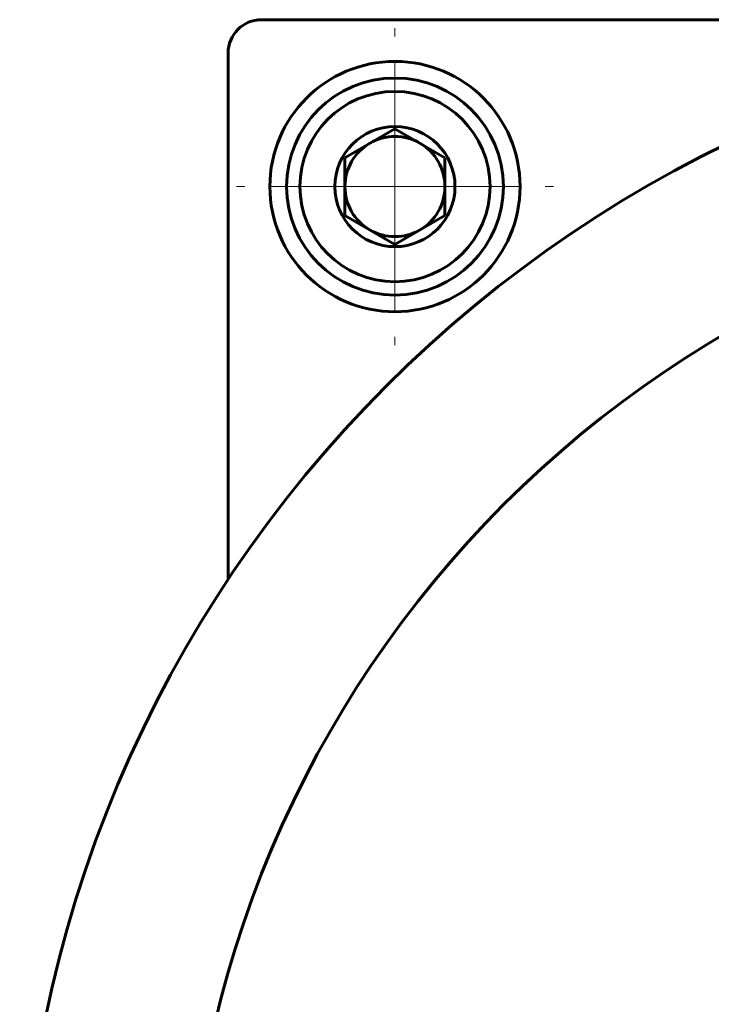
# Model space of a CAD drawing. Header units: millimetres. Extents: x -197 to 407, y -97 to 107.
# Tile 10 of 16: x 250 to 291, y 5 to 64. Entities that reach past the tile are written whole.
import ezdxf

# ---------------------------------------------------------------- set-up
doc = ezdxf.new("R2010")
doc.units = ezdxf.units.MM
doc.linetypes.add('K5LT_AXLED', pattern=[12, 7.5, -1.5, 1.5, -1.5])
doc.linetypes.add('K5LT_BASIC', pattern=[0])
doc.layers.add('Системный слой (1)', color=7, linetype='Continuous', true_color=0x6c6c6c)

# ---------------------------------------------------------------- blocks, each defined once
blk = doc.blocks.new('U57')
at = {"layer": 'Системный слой (1)', "color": 30, "linetype": 'K5LT_AXLED', "lineweight": 18, "true_color": 0xff8000}
for q in [(272.017, 63.808), (262.517, 54.308), (281.517, 54.308), (272.017, 44.808)]:
    blk.add_line((272.017, 54.308), q, dxfattribs=at)

msp = doc.modelspace()

# ---------------------------------------------------------------- linework, layer by layer
at = {"layer": 'Системный слой (1)', "color": 150, "linetype": 'K5LT_BASIC', "lineweight": 60, "true_color": 0x0080ff}
for p, q in [((324.517, 64.308), (264.017, 64.308)), ((262.017, 62.308), (262.017, 30.766)), ((272.017, 57.772), (269.017, 56.04)), ((275.017, 56.04), (272.017, 57.772)), ((269.017, 56.04), (269.017, 52.576)), ((275.017, 52.576), (275.017, 56.04)), ((269.017, 52.576), (272.017, 50.844)), ((272.017, 50.844), (275.017, 52.576))]:
    msp.add_line(p, q, dxfattribs=at)
for centre, radius in [((324.517, -10.692), 75), ((272.017, 54.308), 7.5), ((272.017, 54.308), 6.5), ((272.017, 54.308), 5.7), ((272.017, 54.308), 3.6), ((324.517, -10.692), 65)]:
    msp.add_circle(centre, radius, dxfattribs=at)
for centre, radius, start, end in [((264.017, 62.308), 2, 90, 180), ((272.017, 54.308), 3, 90, 120), ((272.017, 54.308), 3, 60, 90), ((272.017, 54.308), 3, 120, 180), ((272.017, 54.308), 3, 0, 60), ((272.017, 54.308), 3, 180, 240), ((272.017, 54.308), 3, 300, 0), ((272.017, 54.308), 3, 240, 300)]:
    msp.add_arc(centre, radius, start, end, dxfattribs=at)

# ---------------------------------------------------------------- block references
at = {"layer": 'Системный слой (1)'}
msp.add_blockref('U57', (0, 0), dxfattribs=at)

doc.saveas('drawing.dxf')
